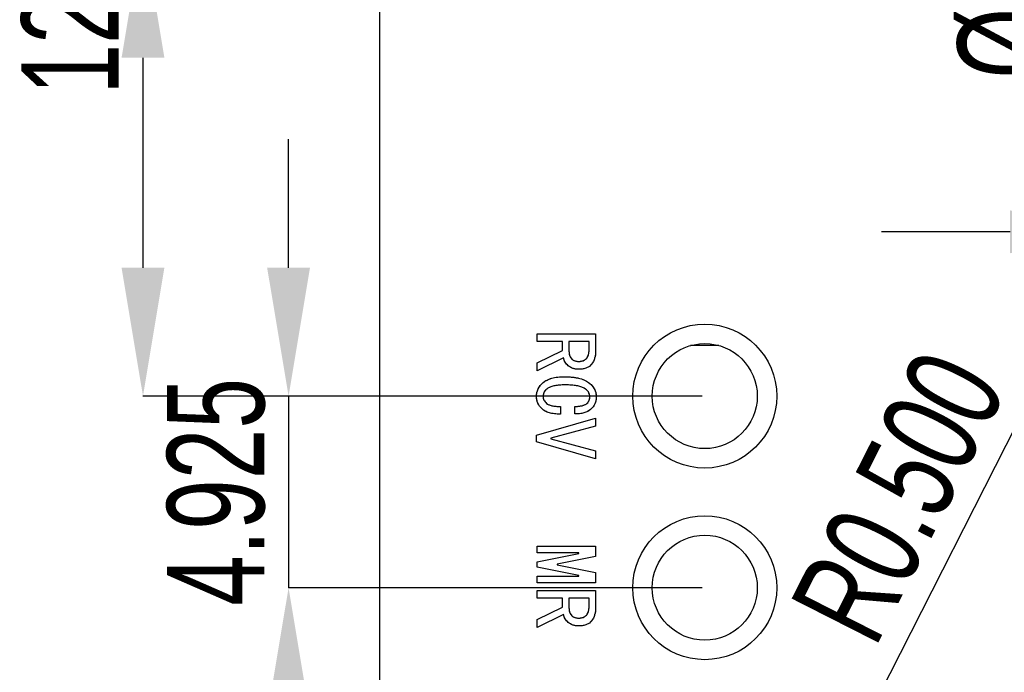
# Model space of a CAD drawing. Header units: millimetres. Extents: x 1648 to 1862, y 2200 to 2497.
# Tile 17 of 20: x 1784 to 1809, y 2451 to 2467. Entities that reach past the tile are written whole.
import ezdxf

# ---------------------------------------------------------------- set-up
doc = ezdxf.new("R2010")
doc.units = ezdxf.units.MM
doc.styles.add('SLDTEXTSTYLE1', font='TXT', dxfattribs={"width": 0.7})
doc.dimstyles.new('SLDDIMSTYLE10', dxfattribs={"dimtxt": 2.5, "dimasz": 3.302, "dimexe": 0, "dimexo": 0.0625, "dimtad": 1, "dimdec": 3, "dimrnd": 1e-09, "dimzin": 0, "dimdsep": 46, "dimtxsty": 'SLDTEXTSTYLE1', "dimsah": 1, "dimcen": 0, "dimadec": 0, "dimazin": 0, "dimtfac": 1, "dimtdec": 3, "dimtofl": 0, "dimtmove": 1, "dimatfit": 3, "dimfxl": 1, "dimfrac": 2, "dimtolj": 1, "dimtzin": 12, "dimarcsym": 0})
doc.dimstyles.new('SLDDIMSTYLE2', dxfattribs={"dimtxt": 2.5, "dimasz": 3.302, "dimexe": 0, "dimexo": 0.0625, "dimtad": 1, "dimdec": 3, "dimrnd": 1e-09, "dimzin": 4, "dimdsep": 46, "dimtxsty": 'SLDTEXTSTYLE1', "dimsah": 1, "dimcen": 0.09, "dimadec": 0, "dimazin": 1, "dimtfac": 1, "dimtdec": 3, "dimtmove": 0, "dimatfit": 0, "dimfxl": 1, "dimfrac": 2, "dimtolj": 1, "dimtzin": 12, "dimarcsym": 0})
doc.dimstyles.new('SLDDIMSTYLE7', dxfattribs={"dimtxt": 2.5, "dimasz": 3.302, "dimexe": 0, "dimexo": 0.0625, "dimtad": 1, "dimdec": 3, "dimrnd": 1e-09, "dimzin": 12, "dimdsep": 46, "dimtxsty": 'SLDTEXTSTYLE1', "dimsah": 1, "dimcen": 0.09, "dimadec": 0, "dimazin": 3, "dimtfac": 1, "dimtdec": 3, "dimtmove": 0, "dimatfit": 0, "dimfxl": 1, "dimfrac": 2, "dimtolj": 1, "dimtzin": 12, "dimarcsym": 0})

# ---------------------------------------------------------------- blocks, each defined once
blk = doc.blocks.new('*D91')
at = {"color": 0, "linetype": 'Continuous', "lineweight": -2, "transparency": 16777216}
for p, q in [((1811.063, 2474.274), (1811.063, 2477.576)), ((1801.503, 2470.972), (1811.063, 2470.972)), ((1811.063, 2470.972), (1811.063, 2468.272)), ((1801.503, 2468.272), (1811.063, 2468.272)), ((1811.063, 2464.97), (1811.063, 2461.668))]:
    blk.add_line(p, q, dxfattribs=at)
at = {"color": 0, "linetype": 'Continuous', "transparency": 16777216}
for points in [[(1810.513, 2474.274), (1811.613, 2474.274), (1811.063, 2470.972)], [(1810.513, 2464.97), (1811.613, 2464.97), (1811.063, 2468.272)]]:
    blk.add_solid(points, dxfattribs=at)
at = {"layer": 'Defpoints', "color": 0, "linetype": 'Continuous', "transparency": 16777216}
for p in [(1801.441, 2470.972), (1801.441, 2468.272), (1811.063, 2468.272)]:
    blk.add_point(p, dxfattribs=at)
at = {"color": 0, "linetype": 'Continuous', "lineweight": 18, "transparency": 16777216, "insert": (1807.938, 2469.622), "char_height": 2.5, "attachment_point": 2, "rotation": 90, "style": 'SLDTEXTSTYLE1'}
blk.add_mtext('\\A1;%%c2.700', dxfattribs=at)
blk = doc.blocks.new('*D92')
at = {"color": 0, "linetype": 'Continuous', "lineweight": -2, "transparency": 16777216}
for p, q in [((1801.378, 2469.622), (1787.001, 2469.622)), ((1787.001, 2466.32), (1787.001, 2460.924)), ((1801.378, 2457.622), (1787.001, 2457.622))]:
    blk.add_line(p, q, dxfattribs=at)
at = {"color": 0, "linetype": 'Continuous', "transparency": 16777216}
for points in [[(1786.45, 2466.32), (1787.551, 2466.32), (1787.001, 2469.622)], [(1786.45, 2460.924), (1787.551, 2460.924), (1787.001, 2457.622)]]:
    blk.add_solid(points, dxfattribs=at)
at = {"layer": 'Defpoints', "color": 0, "linetype": 'Continuous', "transparency": 16777216}
for p in [(1801.441, 2469.622), (1787.001, 2457.622), (1801.441, 2457.622)]:
    blk.add_point(p, dxfattribs=at)
at = {"color": 0, "linetype": 'Continuous', "lineweight": 18, "transparency": 16777216, "insert": (1783.876, 2468.951), "char_height": 2.5, "attachment_point": 2, "rotation": 90, "style": 'SLDTEXTSTYLE1'}
blk.add_mtext('\\A1;12.000', dxfattribs=at)
blk = doc.blocks.new('*D93')
at = {"color": 0, "linetype": 'Continuous', "lineweight": -2, "transparency": 16777216}
for p, q in [((1790.743, 2460.924), (1790.743, 2464.226)), ((1801.378, 2457.622), (1790.743, 2457.622)), ((1790.743, 2457.622), (1790.743, 2452.697)), ((1801.378, 2452.697), (1790.743, 2452.697)), ((1790.743, 2449.395), (1790.743, 2446.093))]:
    blk.add_line(p, q, dxfattribs=at)
at = {"color": 0, "linetype": 'Continuous', "transparency": 16777216}
for points in [[(1790.192, 2460.924), (1791.293, 2460.924), (1790.743, 2457.622)], [(1790.192, 2449.395), (1791.293, 2449.395), (1790.743, 2452.697)]]:
    blk.add_solid(points, dxfattribs=at)
at = {"layer": 'Defpoints', "color": 0, "linetype": 'Continuous', "transparency": 16777216}
for p in [(1801.441, 2457.622), (1790.743, 2452.697), (1801.441, 2452.697)]:
    blk.add_point(p, dxfattribs=at)
at = {"color": 0, "linetype": 'Continuous', "lineweight": 18, "transparency": 16777216, "insert": (1787.618, 2455.16), "char_height": 2.5, "attachment_point": 2, "rotation": 90, "style": 'SLDTEXTSTYLE1'}
blk.add_mtext('\\A1;4.925', dxfattribs=at)
blk = doc.blocks.new('*D97')
at = {"color": 0, "linetype": 'Continuous', "lineweight": -2, "transparency": 16777216}
for p, q in [((1809.289, 2461.847), (1805.987, 2461.847)), ((1812.591, 2460.285), (1812.591, 2461.847)), ((1812.591, 2461.847), (1818.591, 2461.847)), ((1818.591, 2460.285), (1818.591, 2461.847)), ((1821.893, 2461.847), (1832.57, 2461.847))]:
    blk.add_line(p, q, dxfattribs=at)
at = {"color": 0, "linetype": 'Continuous', "transparency": 16777216}
for points in [[(1809.289, 2462.397), (1809.289, 2461.297), (1812.591, 2461.847)], [(1821.893, 2462.397), (1821.893, 2461.297), (1818.591, 2461.847)]]:
    blk.add_solid(points, dxfattribs=at)
at = {"layer": 'Defpoints', "color": 0, "linetype": 'Continuous', "transparency": 16777216}
for p in [(1818.591, 2461.847), (1812.591, 2460.222), (1818.591, 2460.222)]:
    blk.add_point(p, dxfattribs=at)
at = {"color": 0, "linetype": 'Continuous', "lineweight": 18, "transparency": 16777216, "insert": (1828.882, 2464.972), "char_height": 2.5, "attachment_point": 2, "style": 'SLDTEXTSTYLE1'}
blk.add_mtext('\\A1;6.000', dxfattribs=at)
blk = doc.blocks.new('*D104')
at = {"color": 0, "linetype": 'Continuous', "lineweight": -2, "transparency": 16777216}
blk.add_line((1810.221, 2458.413), (1801.189, 2440.621), dxfattribs=at)
at = {"color": 0, "linetype": 'Continuous', "transparency": 16777216}
blk.add_solid([(1800.698, 2440.87), (1801.68, 2440.372), (1799.694, 2437.677)], dxfattribs=at)
at = {"layer": 'Defpoints', "color": 0, "linetype": 'Continuous', "transparency": 16777216}
for p in [(1799.921, 2438.123), (1799.694, 2437.677)]:
    blk.add_point(p, dxfattribs=at)
at = {"color": 0, "linetype": 'Continuous', "lineweight": 18, "transparency": 16777216, "insert": (1803.587, 2452.248), "char_height": 2.5, "attachment_point": 1, "rotation": 63.0857, "style": 'SLDTEXTSTYLE1'}
blk.add_mtext('\\A1;R0.500', dxfattribs=at)

msp = doc.modelspace()

# ---------------------------------------------------------------- linework, layer by layer
at = {"color": 0, "linetype": 'Continuous', "lineweight": 25}
for p, q in [((1793.0908, 2425.5225), (1793.0908, 2483.9224)), ((1797.1347, 2459.2258), (1798.6347, 2459.2258)), ((1797.1347, 2459.024), (1797.1347, 2459.2258)), ((1797.7838, 2459.024), (1797.1347, 2459.024)), ((1797.7838, 2458.796), (1797.7838, 2459.024)), ((1798.468, 2459.024), (1797.9505, 2459.024)), ((1797.9505, 2459.024), (1797.9505, 2458.7784)), ((1798.468, 2458.831), (1798.468, 2459.024)), ((1798.6347, 2459.2258), (1798.6347, 2458.7872)), ((1797.1347, 2458.4802), (1797.7838, 2458.796)), ((1801.804, 2458.9225), (1801.0776, 2458.9225)), ((1797.8101, 2458.603), (1797.1347, 2458.2696)), ((1797.1347, 2458.2696), (1797.1347, 2458.4802)), ((1797.7312, 2457.3574), (1797.7312, 2457.1556)), ((1798.0996, 2457.1644), (1798.0996, 2457.3574)), ((1797.1171, 2456.6205), (1798.6347, 2457.0591)), ((1798.6347, 2457.0591), (1798.6347, 2456.8486)), ((1798.6347, 2456.8486), (1797.4855, 2456.5416)), ((1797.1171, 2456.4451), (1797.1171, 2456.6205)), ((1797.4855, 2456.5416), (1797.4855, 2456.524)), ((1797.4855, 2456.524), (1798.6347, 2456.217)), ((1798.6347, 2456.0065), (1797.1171, 2456.4451)), ((1798.6347, 2456.217), (1798.6347, 2456.0065)), ((1797.1347, 2453.7681), (1798.6347, 2453.7681)), ((1797.1347, 2453.5926), (1797.1347, 2453.7681)), ((1798.6347, 2453.7681), (1798.6347, 2453.4961)), ((1798.2048, 2453.5926), (1797.1347, 2453.5926)), ((1797.1347, 2453.3645), (1798.2048, 2453.5751)), ((1798.6347, 2453.4961), (1797.6434, 2453.3031)), ((1798.2048, 2453.5751), (1798.2048, 2453.5926)), ((1797.1347, 2453.2242), (1797.1347, 2453.3645)), ((1798.2048, 2453.0137), (1797.1347, 2453.2242)), ((1797.6434, 2453.3031), (1797.6434, 2453.2856)), ((1797.6434, 2453.2856), (1798.6347, 2453.0926)), ((1797.1347, 2452.9961), (1798.2048, 2452.9961)), ((1797.1347, 2452.8207), (1797.1347, 2452.9961)), ((1798.2048, 2452.9961), (1798.2048, 2453.0137)), ((1798.6347, 2453.0926), (1798.6347, 2452.8207)), ((1798.6347, 2452.8207), (1797.1347, 2452.8207)), ((1797.1347, 2452.6277), (1798.6347, 2452.6277)), ((1797.1347, 2452.4259), (1797.1347, 2452.6277)), ((1798.6347, 2452.6277), (1798.6347, 2452.1891)), ((1797.7838, 2452.4259), (1797.1347, 2452.4259)), ((1797.1347, 2451.8821), (1797.7838, 2452.1979)), ((1797.7838, 2452.1979), (1797.7838, 2452.4259)), ((1798.468, 2452.4259), (1797.9505, 2452.4259)), ((1797.9505, 2452.4259), (1797.9505, 2452.1803)), ((1798.468, 2452.233), (1798.468, 2452.4259)), ((1797.8101, 2452.0049), (1797.1347, 2451.6716)), ((1797.1347, 2451.6716), (1797.1347, 2451.8821))]:
    msp.add_line(p, q, dxfattribs=at)
at = {"color": 0, "linetype": 'Continuous', "flags": 128}
for points in [[(1797.1347, 2458.2696), (1797.1347, 2458.4802), (1797.1347, 2458.4802), (1797.7838, 2458.796), (1797.7838, 2458.796), (1797.7838, 2459.024), (1797.7838, 2459.024), (1797.1347, 2459.024), (1797.1347, 2459.024), (1797.1347, 2459.2258), (1797.1347, 2459.2258), (1798.6347, 2459.2258), (1798.6347, 2459.2258), (1798.6347, 2458.7872), (1798.6347, 2458.7872), (1798.633, 2458.7359), (1798.6285, 2458.6868), (1798.6204, 2458.6403), (1798.6093, 2458.5965), (1798.5953, 2458.5549), (1798.5778, 2458.5159), (1798.5573, 2458.4792), (1798.5336, 2458.4451), (1798.5063, 2458.4142), (1798.4755, 2458.3876), (1798.4401, 2458.3648), (1798.4011, 2458.3463), (1798.3579, 2458.332), (1798.3111, 2458.3216), (1798.2597, 2458.3155), (1798.2048, 2458.3135), (1798.2048, 2458.3135), (1798.1623, 2458.3148), (1798.122, 2458.319), (1798.0843, 2458.3258), (1798.0492, 2458.3356), (1798.0164, 2458.3476), (1797.9862, 2458.3629), (1797.9582, 2458.3808), (1797.9329, 2458.4012), (1797.889, 2458.4467), (1797.854, 2458.4954), (1797.8276, 2458.5477), (1797.8101, 2458.603), (1797.8101, 2458.603), (1797.1347, 2458.2696)], [(1798.2048, 2458.5153), (1798.2347, 2458.5166), (1798.263, 2458.5198), (1798.2896, 2458.5257), (1798.3146, 2458.5338), (1798.3377, 2458.5442), (1798.3595, 2458.5572), (1798.3793, 2458.5721), (1798.3978, 2458.5897), (1798.4144, 2458.6098), (1798.4287, 2458.6329), (1798.4407, 2458.6585), (1798.4505, 2458.6874), (1798.4582, 2458.719), (1798.4638, 2458.7534), (1798.467, 2458.7908), (1798.468, 2458.831), (1798.468, 2458.831), (1798.468, 2459.024), (1798.468, 2459.024), (1797.9505, 2459.024), (1797.9505, 2459.024), (1797.9505, 2458.7784), (1797.9505, 2458.7784), (1797.954, 2458.7274), (1797.9647, 2458.6796), (1797.9823, 2458.6355), (1798.0073, 2458.5942), (1798.0229, 2458.5757), (1798.0411, 2458.5598), (1798.0619, 2458.5461), (1798.0853, 2458.5351), (1798.1113, 2458.5263), (1798.1399, 2458.5201), (1798.171, 2458.5166), (1798.2048, 2458.5153)], [(1797.7312, 2457.1556), (1797.6509, 2457.1598), (1797.5765, 2457.1676), (1797.5083, 2457.1793), (1797.4462, 2457.1952), (1797.39, 2457.2144), (1797.3397, 2457.2378), (1797.2955, 2457.2651), (1797.2575, 2457.296), (1797.2247, 2457.3297), (1797.1961, 2457.3652), (1797.172, 2457.4022), (1797.1522, 2457.4409), (1797.1369, 2457.4811), (1797.1259, 2457.5231), (1797.1194, 2457.5666), (1797.1171, 2457.6117), (1797.1171, 2457.6117), (1797.1197, 2457.6634), (1797.1278, 2457.7131), (1797.1412, 2457.7609), (1797.16, 2457.807), (1797.1837, 2457.8509), (1797.2133, 2457.8931), (1797.248, 2457.9331), (1797.288, 2457.9714), (1797.3341, 2458.0065), (1797.3864, 2458.0367), (1797.4453, 2458.0624), (1797.5109, 2458.0832), (1797.5824, 2458.0994), (1797.6607, 2458.1111), (1797.7454, 2458.1182), (1797.8364, 2458.1205), (1797.8364, 2458.1205), (1797.9362, 2458.1182), (1798.0294, 2458.1114), (1798.1161, 2458.1001), (1798.1961, 2458.0845), (1798.2695, 2458.064), (1798.3364, 2458.039), (1798.3968, 2458.0097), (1798.4505, 2457.9756), (1798.4979, 2457.9383), (1798.5388, 2457.898), (1798.5733, 2457.8554), (1798.6018, 2457.8103), (1798.6239, 2457.7622), (1798.6395, 2457.7118), (1798.649, 2457.6585), (1798.6522, 2457.603), (1798.6522, 2457.603), (1798.6499, 2457.5559), (1798.6431, 2457.5107), (1798.6317, 2457.4675), (1798.6161, 2457.4266), (1798.5957, 2457.3873), (1798.5707, 2457.3505), (1798.5414, 2457.3155), (1798.5073, 2457.2826), (1798.4693, 2457.2531), (1798.4277, 2457.2277), (1798.3822, 2457.2066), (1798.3332, 2457.1897), (1798.2802, 2457.1771), (1798.2237, 2457.1686), (1798.1636, 2457.1644), (1798.0996, 2457.1644), (1798.0996, 2457.1644), (1798.0996, 2457.3574), (1798.0996, 2457.3574), (1798.1464, 2457.3583), (1798.1899, 2457.3613), (1798.2308, 2457.3661), (1798.2685, 2457.3726), (1798.303, 2457.3814), (1798.3348, 2457.3918), (1798.3634, 2457.4045), (1798.389, 2457.4188), (1798.4118, 2457.435), (1798.4313, 2457.4532), (1798.4479, 2457.4733), (1798.4615, 2457.4954), (1798.4719, 2457.5195), (1798.4794, 2457.5455), (1798.4839, 2457.5731), (1798.4855, 2457.603), (1798.4855, 2457.603), (1798.4833, 2457.6371), (1798.4764, 2457.6696), (1798.4651, 2457.7001), (1798.4495, 2457.729), (1798.429, 2457.756), (1798.404, 2457.7813), (1798.3748, 2457.8047), (1798.3406, 2457.8265), (1798.3013, 2457.846), (1798.2562, 2457.8629), (1798.2045, 2457.8775), (1798.1467, 2457.8892), (1798.0827, 2457.8983), (1798.0128, 2457.9048), (1797.9365, 2457.9087), (1797.854, 2457.91), (1797.854, 2457.91), (1797.7779, 2457.9087), (1797.7078, 2457.9048), (1797.6438, 2457.8983), (1797.5853, 2457.8892), (1797.533, 2457.8775), (1797.4862, 2457.8629), (1797.4456, 2457.846), (1797.4108, 2457.8265), (1797.3809, 2457.8051), (1797.3553, 2457.782), (1797.3335, 2457.7573), (1797.3156, 2457.7313), (1797.3017, 2457.7037), (1797.2916, 2457.6745), (1797.2857, 2457.6439), (1797.2838, 2457.6117), (1797.2838, 2457.6117), (1797.2851, 2457.588), (1797.2896, 2457.5646), (1797.2968, 2457.5419), (1797.3069, 2457.5198), (1797.3198, 2457.498), (1797.3354, 2457.4769), (1797.3543, 2457.4565), (1797.3757, 2457.4363), (1797.4014, 2457.4178), (1797.4326, 2457.4019), (1797.469, 2457.3882), (1797.5109, 2457.3772), (1797.5577, 2457.3684), (1797.6103, 2457.3622), (1797.6681, 2457.3587), (1797.7312, 2457.3574), (1797.7312, 2457.3574), (1797.7312, 2457.1556)], [(1798.6347, 2456.0065), (1797.1171, 2456.4451), (1797.1171, 2456.4451), (1797.1171, 2456.6205), (1797.1171, 2456.6205), (1798.6347, 2457.0591), (1798.6347, 2457.0591), (1798.6347, 2456.8486), (1798.6347, 2456.8486), (1797.4855, 2456.5416), (1797.4855, 2456.5416), (1797.4855, 2456.524), (1797.4855, 2456.524), (1798.6347, 2456.217), (1798.6347, 2456.217), (1798.6347, 2456.0065)], [(1797.1347, 2452.8207), (1797.1347, 2452.9961), (1797.1347, 2452.9961), (1798.2048, 2452.9961), (1798.2048, 2452.9961), (1798.2048, 2453.0137), (1798.2048, 2453.0137), (1797.1347, 2453.2242), (1797.1347, 2453.2242), (1797.1347, 2453.3645), (1797.1347, 2453.3645), (1798.2048, 2453.5751), (1798.2048, 2453.5751), (1798.2048, 2453.5926), (1798.2048, 2453.5926), (1797.1347, 2453.5926), (1797.1347, 2453.5926), (1797.1347, 2453.7681), (1797.1347, 2453.7681), (1798.6347, 2453.7681), (1798.6347, 2453.7681), (1798.6347, 2453.4961), (1798.6347, 2453.4961), (1797.6434, 2453.3031), (1797.6434, 2453.3031), (1797.6434, 2453.2856), (1797.6434, 2453.2856), (1798.6347, 2453.0926), (1798.6347, 2453.0926), (1798.6347, 2452.8207), (1798.6347, 2452.8207), (1797.1347, 2452.8207)], [(1797.1347, 2451.6716), (1797.1347, 2451.8821), (1797.1347, 2451.8821), (1797.7838, 2452.1979), (1797.7838, 2452.1979), (1797.7838, 2452.4259), (1797.7838, 2452.4259), (1797.1347, 2452.4259), (1797.1347, 2452.4259), (1797.1347, 2452.6277), (1797.1347, 2452.6277), (1798.6347, 2452.6277), (1798.6347, 2452.6277), (1798.6347, 2452.1891), (1798.6347, 2452.1891), (1798.633, 2452.1378), (1798.6285, 2452.0887), (1798.6204, 2452.0423), (1798.6093, 2451.9984), (1798.5953, 2451.9568), (1798.5778, 2451.9178), (1798.5573, 2451.8811), (1798.5336, 2451.847), (1798.5063, 2451.8161), (1798.4755, 2451.7895), (1798.4401, 2451.7668), (1798.4011, 2451.7482), (1798.3579, 2451.7339), (1798.3111, 2451.7235), (1798.2597, 2451.7174), (1798.2048, 2451.7154), (1798.2048, 2451.7154), (1798.1623, 2451.7167), (1798.122, 2451.7209), (1798.0843, 2451.7278), (1798.0492, 2451.7375), (1798.0164, 2451.7495), (1797.9862, 2451.7648), (1797.9582, 2451.7827), (1797.9329, 2451.8031), (1797.889, 2451.8486), (1797.854, 2451.8974), (1797.8276, 2451.9497), (1797.8101, 2452.0049), (1797.8101, 2452.0049), (1797.1347, 2451.6716)], [(1798.2048, 2451.9172), (1798.2347, 2451.9185), (1798.263, 2451.9217), (1798.2896, 2451.9276), (1798.3146, 2451.9357), (1798.3377, 2451.9461), (1798.3595, 2451.9591), (1798.3793, 2451.974), (1798.3978, 2451.9916), (1798.4144, 2452.0117), (1798.4287, 2452.0348), (1798.4407, 2452.0605), (1798.4505, 2452.0894), (1798.4582, 2452.1209), (1798.4638, 2452.1553), (1798.467, 2452.1927), (1798.468, 2452.233), (1798.468, 2452.233), (1798.468, 2452.4259), (1798.468, 2452.4259), (1797.9505, 2452.4259), (1797.9505, 2452.4259), (1797.9505, 2452.1803), (1797.9505, 2452.1803), (1797.954, 2452.1293), (1797.9647, 2452.0816), (1797.9823, 2452.0374), (1798.0073, 2451.9961), (1798.0229, 2451.9776), (1798.0411, 2451.9617), (1798.0619, 2451.948), (1798.0853, 2451.937), (1798.1113, 2451.9282), (1798.1399, 2451.9221), (1798.171, 2451.9185), (1798.2048, 2451.9172)]]:
    msp.add_lwpolyline(points, dxfattribs=at)
at = {"color": 0, "linetype": 'Continuous', "lineweight": 25}
for centre, radius in [((1801.4408, 2457.6223), 1.85), ((1801.4408, 2457.6223), 1.35), ((1801.4408, 2452.697), 1.85), ((1801.4408, 2452.697), 1.35)]:
    msp.add_circle(centre, radius, dxfattribs=at)
for points, knots in [([(1797.9505, 2458.7784), (1797.9511, 2458.7614), (1797.9524, 2458.728), (1797.9635, 2458.6797), (1797.9812, 2458.6347), (1798.0019, 2458.6002), (1798.0224, 2458.5752), (1798.041, 2458.5592), (1798.0619, 2458.5454), (1798.0856, 2458.5344), (1798.1117, 2458.5256), (1798.1405, 2458.5195), (1798.1718, 2458.516), (1798.1936, 2458.5155), (1798.2048, 2458.5153)], [0, 0, 0, 0, 0.122654, 0.240066, 0.3541033, 0.4698482, 0.5279223, 0.5859127, 0.6455705, 0.7076236, 0.7734246, 0.8435855, 0.9188903, 1, 1, 1, 1]), ([(1798.2048, 2458.5153), (1798.2148, 2458.5156), (1798.2343, 2458.5161), (1798.2627, 2458.5192), (1798.2894, 2458.5252), (1798.3145, 2458.5332), (1798.338, 2458.5437), (1798.3596, 2458.5567), (1798.3798, 2458.5719), (1798.3983, 2458.5894), (1798.4151, 2458.6097), (1798.4293, 2458.633), (1798.4415, 2458.659), (1798.451, 2458.688), (1798.4589, 2458.7196), (1798.4643, 2458.7542), (1798.4676, 2458.7917), (1798.4678, 2458.8176), (1798.468, 2458.831)], [0, 0, 0, 0, 0.063635, 0.1241506, 0.1821644, 0.2381081, 0.2919243, 0.345847, 0.398642, 0.4529001, 0.5083766, 0.5660975, 0.6263798, 0.6912817, 0.760333, 0.8345184, 0.914287, 1, 1, 1, 1]), ([(1798.6347, 2458.7872), (1798.6343, 2458.7701), (1798.6337, 2458.7365), (1798.6293, 2458.6874), (1798.621, 2458.6408), (1798.6099, 2458.5968), (1798.5962, 2458.5549), (1798.5784, 2458.5159), (1798.558, 2458.479), (1798.5343, 2458.4447), (1798.5071, 2458.4137), (1798.4757, 2458.3865), (1798.4402, 2458.3639), (1798.4007, 2458.3451), (1798.3573, 2458.3311), (1798.31, 2458.3206), (1798.2587, 2458.3145), (1798.2232, 2458.3138), (1798.2048, 2458.3135)], [0, 0, 0, 0, 0.0703032, 0.1377461, 0.2023077, 0.2642217, 0.324274, 0.3827968, 0.4403345, 0.4972083, 0.5536055, 0.6094174, 0.667029, 0.7261118, 0.7884143, 0.8540183, 0.9247925, 1, 1, 1, 1]), ([(1798.2048, 2458.3135), (1798.1906, 2458.3137), (1798.1629, 2458.3141), (1798.1227, 2458.3185), (1798.0848, 2458.3251), (1798.0496, 2458.3351), (1798.0164, 2458.3467), (1797.9861, 2458.3624), (1797.958, 2458.3801), (1797.9247, 2458.4074), (1797.8886, 2458.445), (1797.8529, 2458.4942), (1797.8259, 2458.5469), (1797.8153, 2458.5843), (1797.8101, 2458.603)], [0, 0, 0, 0, 0.0800251, 0.1561538, 0.228134, 0.2965751, 0.362253, 0.425878, 0.4882095, 0.5494305, 0.6681828, 0.7810421, 0.891088, 1, 1, 1, 1]), ([(1797.1171, 2457.6117), (1797.1176, 2457.629), (1797.1185, 2457.6631), (1797.127, 2457.713), (1797.1402, 2457.7613), (1797.1592, 2457.8074), (1797.1831, 2457.8519), (1797.2128, 2457.8941), (1797.2481, 2457.9341), (1797.2879, 2457.9728), (1797.3341, 2458.008), (1797.3871, 2458.0383), (1797.4463, 2458.0641), (1797.5121, 2458.0844), (1797.5841, 2458.1007), (1797.6625, 2458.1121), (1797.7474, 2458.1194), (1797.8061, 2458.1201), (1797.8364, 2458.1205)], [0, 0, 0, 0, 0.052182, 0.1029965, 0.1530183, 0.2032951, 0.2535996, 0.3056125, 0.3590487, 0.4149176, 0.4733939, 0.534337, 0.5990688, 0.6685229, 0.7424721, 0.8223421, 0.9081946, 1, 1, 1, 1]), ([(1797.8364, 2458.1205), (1797.8697, 2458.1201), (1797.9341, 2458.1193), (1798.0275, 2458.1125), (1798.1143, 2458.1012), (1798.1946, 2458.0859), (1798.2683, 2458.0655), (1798.3355, 2458.0404), (1798.3965, 2458.0116), (1798.4501, 2457.977), (1798.4979, 2457.9398), (1798.539, 2457.8993), (1798.5738, 2457.8564), (1798.6029, 2457.811), (1798.625, 2457.7626), (1798.6407, 2457.7116), (1798.6503, 2457.6581), (1798.6516, 2457.6215), (1798.6522, 2457.603)], [0, 0, 0, 0, 0.092212, 0.1786247, 0.2594872, 0.3347509, 0.4052032, 0.4712424, 0.5332907, 0.5920196, 0.6478285, 0.7009139, 0.7515165, 0.800918, 0.849827, 0.8985522, 0.9485632, 1, 1, 1, 1]), ([(1797.854, 2457.91), (1797.8286, 2457.9098), (1797.7798, 2457.9093), (1797.7097, 2457.9054), (1797.6454, 2457.8991), (1797.587, 2457.8901), (1797.5343, 2457.8786), (1797.4876, 2457.8641), (1797.4464, 2457.8474), (1797.4113, 2457.8276), (1797.3811, 2457.806), (1797.3552, 2457.7828), (1797.3333, 2457.758), (1797.3151, 2457.7318), (1797.301, 2457.704), (1797.2909, 2457.6746), (1797.2849, 2457.6436), (1797.2841, 2457.6225), (1797.2838, 2457.6117)], [0, 0, 0, 0, 0.1060118, 0.2040054, 0.2937003, 0.3762165, 0.4509465, 0.5192858, 0.5806117, 0.6361802, 0.6874686, 0.7355822, 0.781476, 0.825452, 0.8686014, 0.9117198, 0.9550731, 1, 1, 1, 1]), ([(1798.4855, 2457.603), (1798.4851, 2457.6144), (1798.4843, 2457.6369), (1798.4773, 2457.6696), (1798.4657, 2457.7005), (1798.4501, 2457.7298), (1798.4291, 2457.7569), (1798.404, 2457.7823), (1798.3743, 2457.8059), (1798.34, 2457.8277), (1798.3003, 2457.8473), (1798.2546, 2457.8641), (1798.203, 2457.8787), (1798.1449, 2457.8901), (1798.0809, 2457.8991), (1798.0108, 2457.9054), (1797.9345, 2457.9093), (1797.8815, 2457.9098), (1797.854, 2457.91)], [0, 0, 0, 0, 0.0439017, 0.0865302, 0.1283757, 0.170561, 0.2140324, 0.2597575, 0.3078407, 0.3598033, 0.416148, 0.4780617, 0.5469996, 0.6227621, 0.7057735, 0.7958556, 0.8940218, 1, 1, 1, 1]), ([(1797.7312, 2457.1556), (1797.7044, 2457.1567), (1797.6527, 2457.1589), (1797.5783, 2457.1667), (1797.5098, 2457.178), (1797.4475, 2457.1942), (1797.3908, 2457.2129), (1797.3402, 2457.2363), (1797.2956, 2457.2636), (1797.2572, 2457.2948), (1797.2246, 2457.3289), (1797.1957, 2457.3643), (1797.1715, 2457.4016), (1797.1515, 2457.4404), (1797.1362, 2457.481), (1797.1251, 2457.5231), (1797.1185, 2457.5669), (1797.1176, 2457.5967), (1797.1171, 2457.6117)], [0, 0, 0, 0, 0.09342582, 0.1803973, 0.26087547, 0.33535614, 0.40439721, 0.46895188, 0.5293303, 0.58625701, 0.6410159, 0.69393033, 0.74526683, 0.79577683, 0.84586561, 0.89625542, 0.94743047, 1, 1, 1, 1]), ([(1797.2838, 2457.6117), (1797.284, 2457.6038), (1797.2844, 2457.5879), (1797.2893, 2457.5645), (1797.2963, 2457.5416), (1797.3066, 2457.5193), (1797.3197, 2457.4976), (1797.3353, 2457.4761), (1797.3545, 2457.4559), (1797.3758, 2457.4353), (1797.4019, 2457.4164), (1797.4335, 2457.4008), (1797.4702, 2457.3871), (1797.5122, 2457.3764), (1797.5593, 2457.3675), (1797.6119, 2457.3616), (1797.6698, 2457.3581), (1797.7101, 2457.3576), (1797.7312, 2457.3574)], [0, 0, 0, 0, 0.0413093, 0.0827536, 0.1242133, 0.1664398, 0.2105305, 0.2561864, 0.3045718, 0.3557377, 0.4107813, 0.4716818, 0.5392688, 0.6146472, 0.6974299, 0.7895926, 0.8903603, 1, 1, 1, 1]), ([(1798.0996, 2457.3574), (1798.1152, 2457.3575), (1798.1453, 2457.3579), (1798.1891, 2457.3608), (1798.2299, 2457.3657), (1798.2678, 2457.3719), (1798.3024, 2457.381), (1798.3343, 2457.3909), (1798.363, 2457.4038), (1798.3889, 2457.418), (1798.4118, 2457.4343), (1798.4316, 2457.4527), (1798.4483, 2457.473), (1798.4621, 2457.4952), (1798.4725, 2457.5196), (1798.4799, 2457.5457), (1798.4846, 2457.5737), (1798.4852, 2457.593), (1798.4855, 2457.603)], [0, 0, 0, 0, 0.0904413, 0.1747732, 0.2544508, 0.3283652, 0.3970508, 0.4617853, 0.5222265, 0.579008, 0.6330244, 0.6845604, 0.7349709, 0.7851581, 0.8357832, 0.8880524, 0.9421454, 1, 1, 1, 1]), ([(1798.6522, 2457.603), (1798.6518, 2457.5872), (1798.651, 2457.5563), (1798.6439, 2457.5109), (1798.6326, 2457.4675), (1798.6169, 2457.4261), (1798.5965, 2457.3867), (1798.5709, 2457.3498), (1798.5417, 2457.3144), (1798.5076, 2457.2819), (1798.4697, 2457.2522), (1798.4277, 2457.2267), (1798.382, 2457.2056), (1798.3326, 2457.1886), (1798.2795, 2457.1761), (1798.2227, 2457.1678), (1798.1623, 2457.1635), (1798.1209, 2457.1641), (1798.0996, 2457.1644)], [0, 0, 0, 0, 0.059115, 0.1163602, 0.1723638, 0.2272699, 0.2828216, 0.3385045, 0.3957526, 0.4550804, 0.515439, 0.5764778, 0.6393329, 0.7043663, 0.7726159, 0.844258, 0.9197786, 1, 1, 1, 1]), ([(1798.2048, 2451.9172), (1798.2148, 2451.9175), (1798.2343, 2451.9181), (1798.2627, 2451.9212), (1798.2894, 2451.9271), (1798.3145, 2451.9351), (1798.338, 2451.9457), (1798.3596, 2451.9586), (1798.3798, 2451.9738), (1798.3983, 2451.9914), (1798.4151, 2452.0116), (1798.4293, 2452.0349), (1798.4415, 2452.0609), (1798.451, 2452.0899), (1798.4589, 2452.1216), (1798.4643, 2452.1561), (1798.4676, 2452.1936), (1798.4678, 2452.2195), (1798.468, 2452.233)], [0, 0, 0, 0, 0.06363499, 0.12415061, 0.18216437, 0.23810808, 0.29192433, 0.34584696, 0.39864198, 0.45290008, 0.50837664, 0.56609746, 0.62637984, 0.69128167, 0.76033301, 0.83451843, 0.91428698, 1, 1, 1, 1]), ([(1798.6347, 2452.1891), (1798.6343, 2452.172), (1798.6337, 2452.1384), (1798.6293, 2452.0893), (1798.621, 2452.0428), (1798.6099, 2451.9987), (1798.5962, 2451.9569), (1798.5784, 2451.9178), (1798.558, 2451.8809), (1798.5343, 2451.8466), (1798.5071, 2451.8156), (1798.4757, 2451.7884), (1798.4402, 2451.7658), (1798.4007, 2451.747), (1798.3573, 2451.733), (1798.31, 2451.7225), (1798.2587, 2451.7164), (1798.2232, 2451.7158), (1798.2048, 2451.7154)], [0, 0, 0, 0, 0.0703032, 0.1377461, 0.2023077, 0.2642217, 0.324274, 0.3827968, 0.4403345, 0.4972083, 0.5536055, 0.6094174, 0.667029, 0.7261118, 0.7884143, 0.8540183, 0.9247925, 1, 1, 1, 1]), ([(1798.2048, 2451.7154), (1798.1906, 2451.7156), (1798.1629, 2451.716), (1798.1227, 2451.7204), (1798.0848, 2451.727), (1798.0496, 2451.737), (1798.0164, 2451.7487), (1797.9861, 2451.7643), (1797.958, 2451.782), (1797.9247, 2451.8093), (1797.8886, 2451.8469), (1797.8529, 2451.8961), (1797.8259, 2451.9488), (1797.8153, 2451.9863), (1797.8101, 2452.0049)], [0, 0, 0, 0, 0.0800251, 0.1561538, 0.228134, 0.2965751, 0.362253, 0.425878, 0.4882095, 0.5494305, 0.6681828, 0.7810421, 0.891088, 1, 1, 1, 1]), ([(1797.9505, 2452.1803), (1797.9511, 2452.1633), (1797.9524, 2452.1299), (1797.9635, 2452.0816), (1797.9812, 2452.0366), (1798.0019, 2452.0021), (1798.0224, 2451.9771), (1798.041, 2451.9611), (1798.0619, 2451.9473), (1798.0856, 2451.9364), (1798.1117, 2451.9275), (1798.1405, 2451.9215), (1798.1718, 2451.9179), (1798.1936, 2451.9174), (1798.2048, 2451.9172)], [0, 0, 0, 0, 0.122654, 0.240066, 0.3541033, 0.4698482, 0.5279223, 0.5859127, 0.6455705, 0.7076236, 0.7734246, 0.8435855, 0.9188903, 1, 1, 1, 1])]:
    msp.add_open_spline(points, degree=3, knots=knots, dxfattribs=at)
at = {"color": 0, "linetype": 'Continuous'}
for p in [(1800.0908, 2457.6223), (1800.0908, 2452.697)]:
    msp.add_point(p, dxfattribs=at)

# ---------------------------------------------------------------- dimensions: what is measured, and where the dimension line sits
at = {"color": 0, "linetype": 'Continuous', "lineweight": 18}
dim = msp.add_linear_dim(base=(1811.063, 2468.2723), p1=(1801.4408, 2470.9723), p2=(1801.4408, 2468.2723), angle=90, text='%%c<>', dimstyle='SLDDIMSTYLE2', dxfattribs=at)
dim.commit()
dim.dimension.update_dxf_attribs({"geometry": '*D91', "text_midpoint": (1811.063, 2469.6223), "dimtype": 160})
for base, p1, p2, dimstyle, picture, middle in [((1787.0008, 2457.6223), (1801.4408, 2469.6223), (1801.4408, 2457.6223), 'SLDDIMSTYLE2', '*D92', (1787.0008, 2468.9513)), ((1790.7428, 2452.697), (1801.4408, 2457.6223), (1801.4408, 2452.697), 'SLDDIMSTYLE7', '*D93', (1790.7428, 2455.1596))]:
    dim = msp.add_linear_dim(base=base, p1=p1, p2=p2, angle=90, dimstyle=dimstyle, dxfattribs=at)
    dim.commit()
    dim.dimension.update_dxf_attribs({"geometry": picture, "text_midpoint": middle, "dimtype": 160})
dim = msp.add_linear_dim(base=(1818.5908, 2461.847), p1=(1812.5908, 2460.2224), p2=(1818.5908, 2460.2224), dimstyle='SLDDIMSTYLE2', dxfattribs=at)
dim.commit()
dim.dimension.update_dxf_attribs({"geometry": '*D97', "text_midpoint": (1828.8823, 2461.847), "dimtype": 160})
dim = msp.add_radius_dim(center=(1799.9208, 2438.1225), mpoint=(1799.6945, 2437.6767), dimstyle='SLDDIMSTYLE10', dxfattribs=at)
dim.commit()
dim.dimension.update_dxf_attribs({"geometry": '*D104', "text_midpoint": (1808.1559, 2454.3447), "dimtype": 164})

doc.saveas('drawing.dxf')
